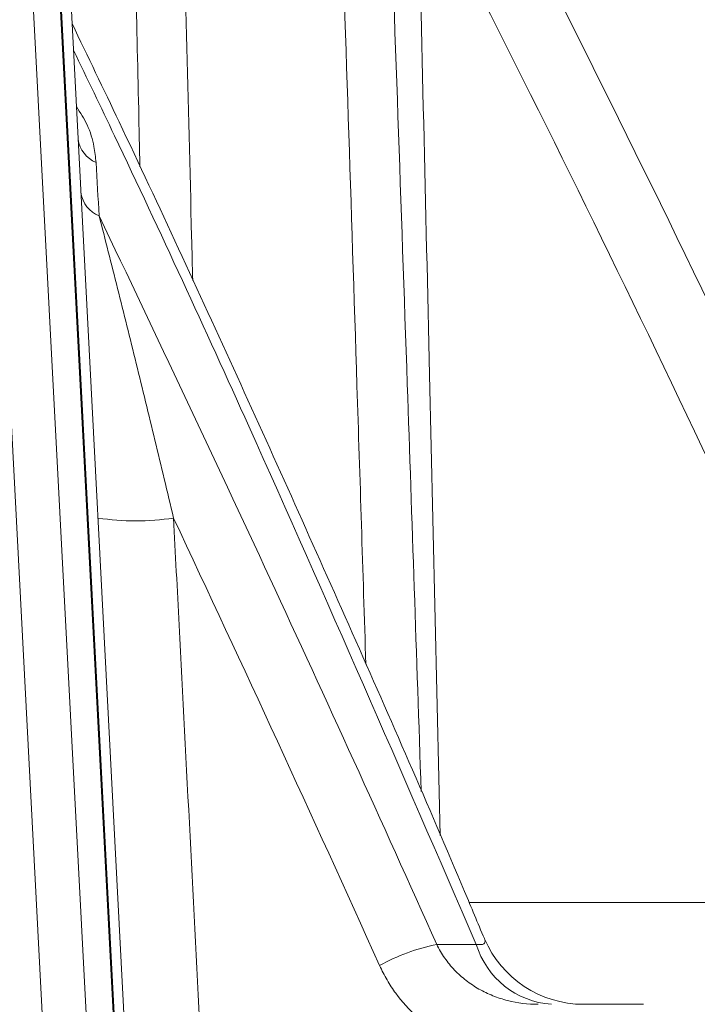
# Model space of a CAD drawing. Header units: millimetres. Extents: x 0 to 8410, y 0 to 5940.
# Tile 96 of 256: x 3602 to 3652, y 1421 to 1494. Entities that reach past the tile are written whole.
import ezdxf

# ---------------------------------------------------------------- set-up
doc = ezdxf.new("R2010")
doc.units = ezdxf.units.MM
doc.header["$LTSCALE"] = 10
doc.styles.add('SLDTEXTSTYLE0', font='TXT', dxfattribs={"width": 0.605})
doc.dimstyles.new('SLDDIMSTYLE0', dxfattribs={"dimtxt": 50, "dimasz": 50, "dimexe": 0, "dimexo": 0.0625, "dimgap": 12.5, "dimtad": 1, "dimtoh": 1, "dimdec": 1, "dimrnd": 1e-09, "dimzin": 12, "dimdsep": 46, "dimtxsty": 'SLDTEXTSTYLE0', "dimsah": 1, "dimcen": 0.09, "dimadec": 0, "dimazin": 0, "dimtfac": 1, "dimtofl": 0, "dimtmove": 0, "dimatfit": 3, "dimfxl": 1, "dimfrac": 2, "dimtolj": 1, "dimtzin": 12, "dimarcsym": 0})
doc.dimstyles.new('SLDDIMSTYLE2', dxfattribs={"dimtxt": 50, "dimasz": 50, "dimexe": 0, "dimexo": 0.0625, "dimgap": 12.5, "dimtad": 1, "dimtoh": 1, "dimdec": 1, "dimrnd": 1e-09, "dimzin": 12, "dimdsep": 46, "dimtxsty": 'SLDTEXTSTYLE0', "dimsah": 1, "dimcen": 0.09, "dimadec": 0, "dimazin": 0, "dimtfac": 1, "dimtofl": 0, "dimtmove": 0, "dimatfit": 3, "dimfxl": 1, "dimfrac": 2, "dimtolj": 1, "dimtzin": 12, "dimarcsym": 0})

# ---------------------------------------------------------------- blocks, each defined once
blk = doc.blocks.new('*D23')
at = {"color": 7, "linetype": 'Continuous', "lineweight": 0}
for p, q in [((3671.804, 2078.392), (3671.804, 1024.658)), ((3434.804, 1247.598), (3434.804, 1024.658)), ((3434.804, 1039.658), (3671.804, 1039.658)), ((3671.804, 1039.658), (4144.452, 1039.658))]:
    blk.add_line(p, q, dxfattribs=at)
for points in [[(3434.804, 1039.658), (3484.804, 1032.158), (3484.804, 1047.158)], [(3671.804, 1039.658), (3621.804, 1047.158), (3621.804, 1032.158)]]:
    blk.add_solid(points, dxfattribs=at)
at = {"color": 7, "linetype": 'Continuous', "lineweight": 0, "char_height": 50, "attachment_point": 1, "style": 'SLDTEXTSTYLE0'}
for s, insert in [(' (2x M8)', (3876.765, 1104.111)), ('237', (3762.189, 1104.111))]:
    blk.add_mtext(s, dxfattribs=dict(at, insert=insert))
blk = doc.blocks.new('*D24')
at = {"color": 7, "linetype": 'Continuous', "lineweight": 0}
for p, q in [((3691.804, 2378.392), (3691.804, 1122.077)), ((3671.804, 2078.392), (3671.804, 1122.077)), ((3671.804, 1137.077), (3571.804, 1137.077)), ((3671.804, 1137.077), (3691.804, 1137.077)), ((3691.804, 1137.077), (4112.049, 1137.077))]:
    blk.add_line(p, q, dxfattribs=at)
for points in [[(3671.804, 1137.077), (3621.804, 1144.577), (3621.804, 1129.577)], [(3691.804, 1137.077), (3741.804, 1129.577), (3741.804, 1144.577)]]:
    blk.add_solid(points, dxfattribs=at)
at = {"color": 7, "linetype": 'Continuous', "lineweight": 0, "char_height": 50, "attachment_point": 1, "style": 'SLDTEXTSTYLE0'}
for s, insert in [(' (2x M8)', (3844.362, 1201.53)), ('20', (3767.978, 1201.53))]:
    blk.add_mtext(s, dxfattribs=dict(at, insert=insert))
blk = doc.blocks.new('*D25')
at = {"color": 7, "linetype": 'Continuous', "lineweight": 0}
for p, q in [((3699.804, 2693.392), (3699.804, 1221.932)), ((3671.804, 2078.392), (3671.804, 1221.932)), ((3671.804, 1236.932), (3571.804, 1236.932)), ((3671.804, 1236.932), (3699.804, 1236.932)), ((3699.804, 1236.932), (4112.049, 1236.932))]:
    blk.add_line(p, q, dxfattribs=at)
for points in [[(3671.804, 1236.932), (3621.804, 1244.432), (3621.804, 1229.432)], [(3699.804, 1236.932), (3749.804, 1229.432), (3749.804, 1244.432)]]:
    blk.add_solid(points, dxfattribs=at)
at = {"color": 7, "linetype": 'Continuous', "lineweight": 0, "char_height": 50, "attachment_point": 1, "style": 'SLDTEXTSTYLE0'}
for s, insert in [(' (2x M8)', (3844.362, 1301.385)), ('28', (3767.978, 1301.385))]:
    blk.add_mtext(s, dxfattribs=dict(at, insert=insert))

msp = doc.modelspace()

# ---------------------------------------------------------------- linework, layer by layer
at = {"color": 7, "linetype": 'Continuous', "lineweight": 0}
for p, q in [((3609.056722, 1411.241105), (3601.214807, 1560.873628)), ((3601.957257, 1560.773), (3609.804179, 1411.044765))]:
    msp.add_line(p, q, dxfattribs=at)
at = {"color": 8, "linetype": 'Continuous', "lineweight": 0}
for p, q in [((3601.680096, 1550.614491), (3608.929868, 1412.280591)), ((3606.933828, 1412.175983), (3599.684055, 1550.509885)), ((3597.501438, 1529.866278), (3603.446256, 1416.432262)), ((3634.981479, 1428.626076), (3667.833652, 1428.626076)), ((3632.577996, 1425.495025), (3635.513048, 1425.495025))]:
    msp.add_line(p, q, dxfattribs=at)
at = {"color": 7, "linetype": 'Continuous', "lineweight": 0}
for centre, radius, start, end in [((2347.978925, 759.918536), 1500, 28.780784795, 29.946529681), ((3643.494514, 1429.044769), 8.000005, 203.02825729, 269.99999019)]:
    msp.add_arc(centre, radius, start, end, dxfattribs=at)
at = {"color": 8, "linetype": 'Continuous', "lineweight": 0}
for centre, radius, start, end in [((3608.076726, 1485.66311), 2.188289, 187.94879598, 247.60123957), ((3608.269278, 1481.685767), 2.173266, 188.21858846, 248.3994637), ((3610.195163, 1476.363628), 19.37301, 261.6610774, 278.3389226), ((3635.426018, 1411.209412), 14.566742, 101.27482957, 119.16405872), ((3641.545477, 1427.336426), 6.307215, 196.97483159, 265.97562402)]:
    msp.add_arc(centre, radius, start, end, dxfattribs=at)
for points, knots in [([(3610.508795, 1483.310692), (3610.476513, 1484.737898), (3610.290589, 1492.95761), (3610.10382, 1501.177105), (3609.94948, 1507.969432)], [0, 0, 0, 0, 0.173632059, 1, 1, 1, 1]), ([(3613.598655, 1508.049101), (3613.849729, 1498.074888), (3614.12824, 1487.010685), (3614.403106, 1475.946147), (3614.430185, 1474.856124)], [0, 0, 0, 0, 0.901484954, 1, 1, 1, 1]), ([(3627.30522, 1446.333066), (3627.085943, 1453.234016), (3626.44425, 1473.429003), (3625.77975, 1493.622935), (3625.34232, 1506.916277)], [0, 0, 0, 0, 0.3417159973, 1, 1, 1, 1]), ([(3628.985654, 1507.020101), (3629.455, 1493.727241), (3630.280689, 1470.342002), (3631.074473, 1446.95537), (3631.417047, 1436.862391)], [0, 0, 0, 0, 0.568429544, 1, 1, 1, 1]), ([(3635.933095, 1507.040757), (3642.802061, 1493.681841), (3649.473497, 1480.201701), (3662.416411, 1453.014483), (3668.686726, 1439.30999), (3674.756501, 1425.495023)], [0, 0, 0, 0, 0.5, 0.5, 1, 1, 1, 1]), ([(3631.16404, 1505.257778), (3631.45764, 1492.786561), (3632.01993, 1468.902222), (3632.569294, 1445.017236), (3632.831808, 1433.603805)], [0, 0, 0, 0, 0.522150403, 1, 1, 1, 1]), ([(3635.513048, 1425.495025), (3629.933155, 1438.373832), (3621.185111, 1458.564964), (3611.033491, 1480.620902), (3606.58199, 1489.870009), (3605.562072, 1491.989143)], [0, 0, 0, 0, 0.57586029, 0.902822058, 1, 1, 1, 1]), ([(3607.242878, 1483.639918), (3607.203345, 1484.029748), (3607.113469, 1484.916004), (3606.689798, 1486.368916), (3606.068441, 1487.339219), (3605.782341, 1487.785988)], [0, 0, 0, 0, 0.29760432, 0.676586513, 1, 1, 1, 1]), ([(3607.469232, 1479.665121), (3607.69546, 1478.792355), (3607.923318, 1477.902513), (3608.380859, 1476.102211), (3608.610578, 1475.19142), (3609.301742, 1472.435188), (3609.765623, 1470.564306), (3610.691468, 1466.798043), (3611.154203, 1464.899409), (3612.079497, 1461.071899), (3612.542045, 1459.143194), (3613.004803, 1457.195435)], [0, 0, 0, 0, 0.125, 0.125, 0.25, 0.25, 0.5, 0.5, 0.75, 0.75, 1, 1, 1, 1]), ([(3613.004803, 1457.195435), (3613.142363, 1454.540893), (3613.279925, 1451.88634), (3613.417489, 1449.231774), (3613.959816, 1438.766504), (3614.502173, 1428.301051), (3615.044559, 1417.835421)], [0, 0, 0, 0, 0.00800000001, 0.00800000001, 0.00800000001, 0.03953893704, 0.03953893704, 0.03953893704, 0.03953893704]), ([(3632.578002, 1425.495023), (3632.748647, 1425.140678), (3632.947897, 1424.801341), (3633.389845, 1424.167364), (3633.633383, 1423.870623), (3634.16341, 1423.315599), (3634.451838, 1423.055875), (3635.063276, 1422.581989), (3635.382551, 1422.370205), (3636.046133, 1421.992981), (3636.390454, 1421.827565), (3637.103633, 1421.542057), (3637.473618, 1421.422074), (3638.589104, 1421.138281), (3639.349704, 1421.044765), (3640.12692, 1421.044765)], [0, 0, 0, 0, 0.125, 0.125, 0.25, 0.25, 0.375, 0.375, 0.5, 0.5, 0.625, 0.625, 0.75, 0.75, 1, 1, 1, 1]), ([(3635.513048, 1425.495025), (3635.683085, 1425.482781), (3635.927871, 1425.465154), (3636.174122, 1425.573585), (3636.174467, 1425.741356), (3636.152325, 1425.88419), (3636.130731, 1425.91376), (3636.128332, 1425.917045)], [0, 0, 0, 0, 0.328113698, 0.472356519, 0.915629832, 0.990627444, 1, 1, 1, 1]), ([(3635.075802, 1417.835421), (3634.711086, 1417.955879), (3634.3497, 1418.095969), (3633.649637, 1418.409352), (3633.308945, 1418.583228), (3632.314768, 1419.156334), (3631.687709, 1419.607517), (3630.518262, 1420.653849), (3629.994314, 1421.232132), (3629.298398, 1422.181558), (3629.081537, 1422.511801), (3628.679255, 1423.20099), (3628.493769, 1423.560506), (3628.327475, 1423.929497)], [0, 0, 0, 0, 0.125, 0.125, 0.25, 0.25, 0.5, 0.5, 0.75, 0.75, 0.875, 0.875, 1, 1, 1, 1])]:
    msp.add_open_spline(points, degree=3, knots=knots, dxfattribs=at)
for points in [[(3667.833645, 1428.626077), (3656.32, 1454.573677), (3644.099011, 1480.118835), (3631.164043, 1505.257775)], [(3607.242881, 1483.639919), (3607.318159, 1482.319446), (3607.393612, 1480.994468), (3607.469232, 1479.665121)], [(3607.469232, 1479.665121), (3616.026464, 1461.795198), (3624.409962, 1443.740653), (3632.578002, 1425.495023)], [(3628.327475, 1423.929497), (3623.297917, 1435.089576), (3618.187189, 1446.177725), (3613.004803, 1457.195435)]]:
    msp.add_open_spline(points, degree=3, dxfattribs=at)
at = {"color": 7, "linetype": 'Continuous', "lineweight": 0}
for points, knots in [([(3636.114876, 1425.925564), (3635.626899, 1427.090921), (3632.431311, 1434.722423), (3626.321226, 1448.678126), (3617.762046, 1467.759995), (3610.801583, 1482.848483), (3606.628749, 1491.525974), (3605.458837, 1493.958831)], [0, 0, 0, 0, 0.050552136, 0.331047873, 0.611194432, 0.890992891, 1, 1, 1, 1]), ([(3643.421861, 1421.044765), (3643.818986, 1421.044765), (3644.228396, 1421.044765), (3644.86077, 1421.044765), (3645.071885, 1421.044765), (3645.48662, 1421.044765), (3645.691524, 1421.044765), (3646.096301, 1421.044765), (3646.295512, 1421.044765), (3646.674921, 1421.044765), (3646.856944, 1421.044765), (3647.205471, 1421.044765), (3647.372427, 1421.044765), (3647.68039, 1421.044765), (3647.822749, 1421.044765), (3647.953243, 1421.044765)], [0, 0, 0, 0, 0.25, 0.25, 0.375, 0.375, 0.5, 0.5, 0.625, 0.625, 0.75, 0.75, 0.875, 0.875, 1, 1, 1, 1])]:
    msp.add_open_spline(points, degree=3, knots=knots, dxfattribs=at)

# ---------------------------------------------------------------- dimensions: what is measured, and where the dimension line sits
for base, p1, p2, dimstyle, picture, middle in [((3699.804182, 1236.932073), (3671.804182, 2078.391658), (3699.804182, 2693.391658), 'SLDDIMSTYLE2', '*D25', (3932.075828, 1236.932073)), ((3691.804182, 1137.076705), (3671.804182, 2078.391658), (3691.804182, 2378.391658), 'SLDDIMSTYLE2', '*D24', (3932.075828, 1137.076705)), ((3671.804182, 1039.657536), (3434.804182, 1247.59818), (3671.804182, 2078.391658), 'SLDDIMSTYLE0', '*D23', (3945.382829, 1039.657536))]:
    dim = msp.add_linear_dim(base=base, p1=p1, p2=p2, text='<> (2x M8)', dimstyle=dimstyle, dxfattribs=at)
    dim.commit()
    dim.dimension.update_dxf_attribs({"geometry": picture, "text_midpoint": middle, "dimtype": 160})

doc.saveas('drawing.dxf')
